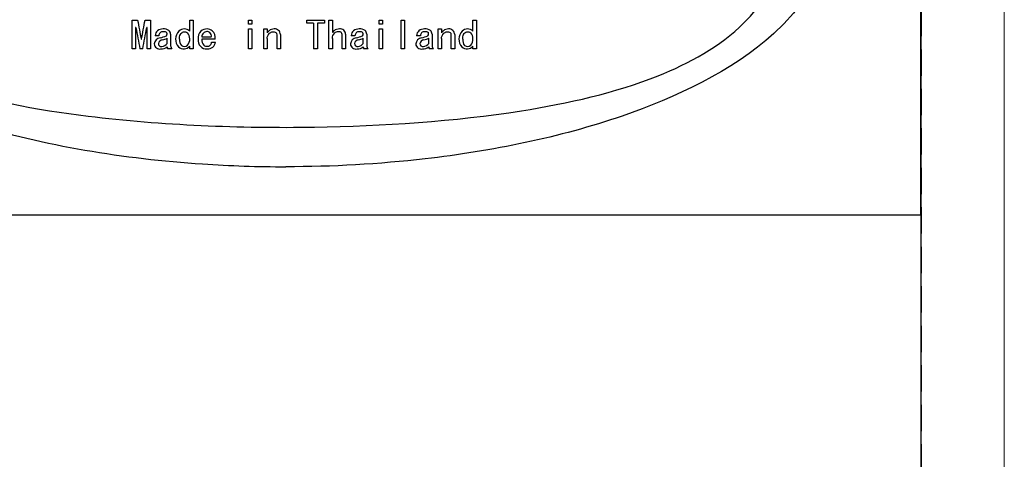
# Model space of a CAD drawing. Header units: millimetres. Extents: x -201 to 202, y 143 to 428.
# Tile 6 of 7: x 142 to 202, y 367 to 394. Entities that reach past the tile are written whole.
import ezdxf

# ---------------------------------------------------------------- set-up
doc = ezdxf.new("R2010")
doc.units = ezdxf.units.MM
doc.header["$LTSCALE"] = 0.25
doc.linetypes.add('HIDDEN', pattern=[9.525, 6.35, -3.175])
doc.layers.add('CABLE TAG (BLUE)', color=7, linetype='Continuous')
doc.layers.add('FORM', color=7, linetype='Continuous')
doc.layers.add('EMPTY LINE', color=252, linetype='Continuous', lineweight=0, plot=False)

msp = doc.modelspace()

# ---------------------------------------------------------------- linework, layer by layer
at = {"layer": 'CABLE TAG (BLUE)', "lineweight": 25}
for p, q in [((148.9469, 393.5541), (149.2751, 393.5541)), ((148.9469, 391.8167), (148.9469, 393.554)), ((149.7264, 393.5541), (150.0546, 393.5541)), ((150.0546, 393.5541), (150.0546, 391.8167)), ((152.4138, 392.8869), (152.4138, 393.554)), ((152.4138, 393.554), (152.6189, 393.554)), ((152.6189, 393.554), (152.6189, 391.8167)), ((155.9525, 393.554), (156.1576, 393.554)), ((155.9525, 393.3142), (155.9525, 393.554)), ((156.1576, 393.554), (156.1576, 393.3142)), ((159.4707, 393.5541), (160.5271, 393.5541)), ((159.4707, 393.3786), (159.4707, 393.554)), ((159.8707, 393.3786), (159.4707, 393.3786)), ((159.8707, 393.3786), (159.8707, 391.8167)), ((160.1066, 393.3786), (160.1066, 391.8167)), ((160.5271, 393.3786), (160.1066, 393.3786)), ((160.5271, 393.554), (160.5271, 393.3786)), ((160.8041, 393.554), (161.0092, 393.554)), ((160.8041, 391.8167), (160.8041, 393.554)), ((161.0092, 393.554), (161.0092, 392.806)), ((163.8299, 393.554), (164.0351, 393.554)), ((163.8299, 393.3142), (163.8299, 393.554)), ((164.0351, 393.554), (164.0351, 393.3142)), ((165.1531, 393.554), (165.3582, 393.554)), ((165.1531, 391.8167), (165.1531, 393.554)), ((165.3582, 393.554), (165.3582, 391.8167)), ((169.4816, 393.554), (169.6867, 393.554)), ((169.4816, 392.8869), (169.4816, 393.554)), ((169.6867, 393.554), (169.6867, 391.8167)), ((149.1725, 393.1041), (149.152, 393.1041)), ((149.152, 393.1041), (149.152, 391.8167)), ((149.8495, 393.1041), (149.829, 393.1041)), ((149.8495, 391.8167), (149.8495, 393.1041)), ((156.1576, 393.3142), (155.9525, 393.3142)), ((155.9525, 391.8167), (155.9525, 393.0224)), ((155.9525, 393.0224), (156.1576, 393.0224)), ((156.1576, 393.0224), (156.1576, 391.8167)), ((156.8756, 391.8167), (156.8756, 393.0224)), ((156.8756, 393.0224), (157.0807, 393.0224)), ((157.0807, 393.0224), (157.0807, 392.788)), ((164.0351, 393.3142), (163.8299, 393.3142)), ((163.8299, 393.0224), (164.0351, 393.0224)), ((163.8299, 391.8167), (163.8299, 393.0224)), ((164.0351, 393.0224), (164.0351, 391.8167)), ((167.3789, 393.0224), (167.584, 393.0224)), ((167.3789, 391.8167), (167.3789, 393.0224)), ((167.584, 393.0224), (167.584, 392.788)), ((149.4905, 392.406), (149.511, 392.406)), ((150.5572, 392.6184), (150.3316, 392.6184)), ((151.0598, 392.1524), (151.0598, 392.4677)), ((151.265, 392.7075), (151.265, 392.0139)), ((153.142, 392.5473), (153.7164, 392.5473)), ((153.9523, 392.406), (153.142, 392.406)), ((153.7267, 392.2221), (153.9626, 392.2221)), ((157.0807, 392.4413), (157.0807, 391.8167)), ((157.6757, 391.8167), (157.6757, 392.6718)), ((157.8808, 392.6896), (157.8808, 391.8167)), ((161.0092, 392.4501), (161.0092, 391.8167)), ((161.6041, 391.8167), (161.6041, 392.6451)), ((161.8093, 392.7075), (161.8093, 391.8167)), ((162.3734, 392.6184), (162.1478, 392.6184)), ((162.876, 392.1524), (162.876, 392.4677)), ((163.0812, 392.7075), (163.0812, 392.0139)), ((166.3121, 392.6184), (166.0865, 392.6184)), ((166.8147, 392.1524), (166.8147, 392.4677)), ((167.0199, 392.7075), (167.0199, 392.0139)), ((167.584, 392.4413), (167.584, 391.8167)), ((168.1789, 391.8167), (168.1789, 392.6718)), ((168.3841, 392.6896), (168.3841, 391.8167)), ((149.152, 391.8167), (148.9469, 391.8167)), ((149.5828, 391.8167), (149.4187, 391.8167)), ((150.0546, 391.8167), (149.8495, 391.8167)), ((151.347, 391.8167), (151.1008, 391.8167)), ((152.4138, 391.8167), (152.4138, 391.9881)), ((152.6189, 391.8167), (152.4138, 391.8167)), ((156.1576, 391.8167), (155.9525, 391.8167)), ((157.0807, 391.8167), (156.8756, 391.8167)), ((157.8808, 391.8167), (157.6757, 391.8167)), ((160.1066, 391.8167), (159.8707, 391.8167)), ((161.0092, 391.8167), (160.8041, 391.8167)), ((161.8093, 391.8167), (161.6041, 391.8167)), ((163.1632, 391.8167), (162.917, 391.8167)), ((164.0351, 391.8167), (163.8299, 391.8167)), ((165.3582, 391.8167), (165.1531, 391.8167)), ((167.1019, 391.8167), (166.8558, 391.8167)), ((167.584, 391.8167), (167.3789, 391.8167)), ((168.3841, 391.8167), (168.1789, 391.8167)), ((169.4816, 391.8167), (169.4816, 391.9881)), ((169.6867, 391.8167), (169.4816, 391.8167))]:
    msp.add_line(p, q, dxfattribs=at)
at = {"layer": 'CABLE TAG (BLUE)', "lineweight": 18}
for p, q in [((148.9469, 393.5541), (149.2751, 393.5541)), ((148.9469, 391.8167), (148.9469, 393.554)), ((149.7264, 393.5541), (150.0546, 393.5541)), ((150.0546, 393.5541), (150.0546, 391.8167)), ((152.4138, 392.8869), (152.4138, 393.554)), ((152.4138, 393.554), (152.6189, 393.554)), ((152.6189, 393.554), (152.6189, 391.8167)), ((155.9525, 393.554), (156.1576, 393.554)), ((155.9525, 393.3142), (155.9525, 393.554)), ((156.1576, 393.554), (156.1576, 393.3142)), ((159.4707, 393.5541), (160.5271, 393.5541)), ((159.4707, 393.3786), (159.4707, 393.554)), ((159.8707, 393.3786), (159.4707, 393.3786)), ((159.8707, 393.3786), (159.8707, 391.8167)), ((160.1066, 393.3786), (160.1066, 391.8167)), ((160.5271, 393.3786), (160.1066, 393.3786)), ((160.5271, 393.554), (160.5271, 393.3786)), ((160.8041, 393.554), (161.0092, 393.554)), ((160.8041, 391.8167), (160.8041, 393.554)), ((161.0092, 393.554), (161.0092, 392.806)), ((163.8299, 393.554), (164.0351, 393.554)), ((163.8299, 393.3142), (163.8299, 393.554)), ((164.0351, 393.554), (164.0351, 393.3142)), ((165.1531, 393.554), (165.3582, 393.554)), ((165.1531, 391.8167), (165.1531, 393.554)), ((165.3582, 393.554), (165.3582, 391.8167)), ((169.4816, 393.554), (169.6867, 393.554)), ((169.4816, 392.8869), (169.4816, 393.554)), ((169.6867, 393.554), (169.6867, 391.8167)), ((149.1725, 393.1041), (149.152, 393.1041)), ((149.152, 393.1041), (149.152, 391.8167)), ((149.8495, 393.1041), (149.829, 393.1041)), ((149.8495, 391.8167), (149.8495, 393.1041)), ((156.1576, 393.3142), (155.9525, 393.3142)), ((155.9525, 391.8167), (155.9525, 393.0224)), ((155.9525, 393.0224), (156.1576, 393.0224)), ((156.1576, 393.0224), (156.1576, 391.8167)), ((156.8756, 391.8167), (156.8756, 393.0224)), ((156.8756, 393.0224), (157.0807, 393.0224)), ((157.0807, 393.0224), (157.0807, 392.788)), ((164.0351, 393.3142), (163.8299, 393.3142)), ((163.8299, 393.0224), (164.0351, 393.0224)), ((163.8299, 391.8167), (163.8299, 393.0224)), ((164.0351, 393.0224), (164.0351, 391.8167)), ((167.3789, 393.0224), (167.584, 393.0224)), ((167.3789, 391.8167), (167.3789, 393.0224)), ((167.584, 393.0224), (167.584, 392.788)), ((149.4905, 392.406), (149.511, 392.406)), ((150.5572, 392.6184), (150.3316, 392.6184)), ((151.0598, 392.1524), (151.0598, 392.4677)), ((151.265, 392.7075), (151.265, 392.0139)), ((153.142, 392.5473), (153.7164, 392.5473)), ((153.9523, 392.406), (153.142, 392.406)), ((153.7267, 392.2221), (153.9626, 392.2221)), ((157.0807, 392.4413), (157.0807, 391.8167)), ((157.6757, 391.8167), (157.6757, 392.6718)), ((157.8808, 392.6896), (157.8808, 391.8167)), ((161.0092, 392.4501), (161.0092, 391.8167)), ((161.6041, 391.8167), (161.6041, 392.6451)), ((161.8093, 392.7075), (161.8093, 391.8167)), ((162.3734, 392.6184), (162.1478, 392.6184)), ((162.876, 392.1524), (162.876, 392.4677)), ((163.0812, 392.7075), (163.0812, 392.0139)), ((166.3121, 392.6184), (166.0865, 392.6184)), ((166.8147, 392.1524), (166.8147, 392.4677)), ((167.0199, 392.7075), (167.0199, 392.0139)), ((167.584, 392.4413), (167.584, 391.8167)), ((168.1789, 391.8167), (168.1789, 392.6718)), ((168.3841, 392.6896), (168.3841, 391.8167)), ((149.152, 391.8167), (148.9469, 391.8167)), ((149.5828, 391.8167), (149.4187, 391.8167)), ((150.0546, 391.8167), (149.8495, 391.8167)), ((151.347, 391.8167), (151.1008, 391.8167)), ((152.4138, 391.8167), (152.4138, 391.9881)), ((152.6189, 391.8167), (152.4138, 391.8167)), ((156.1576, 391.8167), (155.9525, 391.8167)), ((157.0807, 391.8167), (156.8756, 391.8167)), ((157.8808, 391.8167), (157.6757, 391.8167)), ((160.1066, 391.8167), (159.8707, 391.8167)), ((161.0092, 391.8167), (160.8041, 391.8167)), ((161.8093, 391.8167), (161.6041, 391.8167)), ((163.1632, 391.8167), (162.917, 391.8167)), ((164.0351, 391.8167), (163.8299, 391.8167)), ((165.3582, 391.8167), (165.1531, 391.8167)), ((167.1019, 391.8167), (166.8558, 391.8167)), ((167.584, 391.8167), (167.3789, 391.8167)), ((168.3841, 391.8167), (168.1789, 391.8167)), ((169.4816, 391.8167), (169.4816, 391.9881)), ((169.6867, 391.8167), (169.4816, 391.8167))]:
    msp.add_line(p, q, dxfattribs=at)
at = {"layer": 'CABLE TAG (BLUE)', "lineweight": 25}
for centre, radius, start, end in [((272.609, 416.1007), 125.3779, 190.359829, 190.893611), ((27.5117, 415.8913), 124.2392, 349.103657, 349.642317), ((258.0032, 413.2469), 110.6791, 190.485843, 191.16438), ((40.2264, 413.3938), 111.4648, 348.83836, 349.512125), ((150.7441, 392.6006), 0.4129, 130.639968, 177.53271), ((150.7859, 392.5267), 0.4964, 86.79324, 128.746441), ((150.8057, 392.6114), 0.2486, 88.172915, 178.39537), ((150.8609, 392.4869), 0.5376, 55.884074, 95.040423), ((150.8429, 392.5181), 0.3431, 63.070049, 94.891436), ((150.9346, 392.7177), 0.1238, 306.660999, 59.052228), ((150.9759, 392.7111), 0.2891, 359.315088, 49.822069), ((152.2605, 392.4054), 0.6954, 135.146951, 222.40317), ((152.0901, 392.548), 0.4744, 90.553333, 132.837693), ((152.0835, 392.5522), 0.4702, 45.380195, 89.751453), ((151.9503, 392.4696), 0.4649, 355.416948, 44.76478), ((153.5297, 392.4557), 0.6154, 135.510327, 184.625805), ((153.4502, 392.4782), 0.5443, 88.969833, 131.336045), ((153.5026, 392.5263), 0.3612, 135.589236, 176.659302), ((153.4777, 392.5295), 0.3415, 96.429838, 133.052102), ((153.4545, 392.6105), 0.2588, 49.047279, 93.32432), ((153.4606, 392.504), 0.5183, 52.253022, 90.071788), ((153.4292, 392.5906), 0.2905, 351.433916, 47.85207), ((153.3695, 392.4898), 0.5888, 351.820639, 46.076552), ((157.9078, 392.1025), 1.0742, 130.943979, 140.344421), ((157.4976, 392.5714), 0.4512, 88.224688, 130.613797), ((157.546, 392.6893), 0.3348, 0.081681, 95.898388), ((157.5034, 392.674), 0.1723, 359.274944, 50.004655), ((161.8385, 392.1207), 1.0757, 132.493966, 140.431469), ((161.4167, 392.542), 0.4809, 87.225613, 129.351808), ((161.4859, 392.7022), 0.3234, 0.958637, 98.155742), ((161.3775, 392.6579), 0.227, 356.747571, 46.996236), ((162.5603, 392.6006), 0.4129, 130.639968, 177.53271), ((162.6021, 392.5267), 0.4964, 86.79324, 128.746441), ((162.6219, 392.6114), 0.2486, 88.172915, 178.39537), ((162.6771, 392.4869), 0.5376, 55.884074, 95.040423), ((162.6591, 392.5181), 0.3431, 63.070049, 94.891436), ((162.7508, 392.7177), 0.1238, 306.660999, 59.052228), ((162.7921, 392.7111), 0.2891, 359.315088, 49.822069), ((166.499, 392.6006), 0.4129, 130.639968, 177.53271), ((166.5408, 392.5267), 0.4964, 86.79324, 128.746441), ((166.5606, 392.6114), 0.2486, 88.172915, 178.39537), ((166.6158, 392.4869), 0.5376, 55.884074, 95.040423), ((166.5978, 392.5181), 0.3431, 63.070049, 94.891436), ((166.6895, 392.7177), 0.1238, 306.660999, 59.052228), ((166.7308, 392.7111), 0.2891, 359.315088, 49.822069), ((168.4111, 392.1025), 1.0742, 130.943979, 140.344421), ((168.0008, 392.5714), 0.4512, 88.224688, 130.613797), ((168.0492, 392.6893), 0.3348, 0.081681, 95.898388), ((168.0067, 392.674), 0.1723, 359.274944, 50.004655), ((169.3284, 392.4054), 0.6954, 135.146951, 222.40317), ((169.1579, 392.548), 0.4744, 90.553333, 132.837693), ((169.1513, 392.5522), 0.4702, 45.380195, 89.751453), ((169.0181, 392.4696), 0.4649, 355.416948, 44.76478), ((150.6879, 392.0793), 0.4104, 98.254719, 173.406463), ((150.7884, 392.0963), 0.2662, 93.400895, 169.735756), ((150.2864, 394.0712), 1.6224, 282.190824, 296.428614), ((150.3958, 393.8296), 1.5151, 284.402821, 295.99496), ((152.297, 392.3531), 0.5025, 172.942097, 219.836022), ((151.93, 392.3853), 0.4861, 316.133614, 5.565455), ((153.4449, 392.3478), 0.5317, 173.708952, 272.737114), ((153.5587, 392.3423), 0.4215, 171.305179, 225.852489), ((153.493, 392.2122), 0.2339, 264.409001, 2.409954), ((153.5008, 392.2763), 0.465, 311.474653, 353.300033), ((162.5041, 392.0793), 0.4104, 98.254719, 173.406463), ((162.6046, 392.0963), 0.2662, 93.400895, 169.735756), ((162.1026, 394.0712), 1.6224, 282.190824, 296.428614), ((162.2119, 393.8296), 1.5151, 284.402821, 295.99496), ((166.4429, 392.0793), 0.4104, 98.254719, 173.406463), ((166.5433, 392.0963), 0.2662, 93.400895, 169.735756), ((166.0413, 394.0712), 1.6224, 282.190824, 296.428614), ((166.1507, 393.8296), 1.5151, 284.402821, 295.99496), ((169.3648, 392.3531), 0.5025, 172.942097, 219.836022), ((168.9978, 392.3853), 0.4861, 316.133614, 5.565455), ((150.6284, 392.1628), 0.35, 185.976084, 278.527947), ((150.7015, 392.1413), 0.1751, 179.188272, 283.314697), ((150.6978, 392.3899), 0.5735, 268.250278, 309.13719), ((150.7299, 392.3611), 0.3904, 271.756877, 327.693967), ((151.2244, 391.9269), 0.1656, 173.701919, 221.735985), ((151.563, 392.0222), 0.2981, 181.588378, 223.58465), ((152.0557, 392.282), 0.4633, 228.225772, 320.624597), ((152.0858, 392.2534), 0.2826, 231.828146, 313.527672), ((153.45, 392.2894), 0.3106, 233.468999, 273.745024), ((153.49, 392.3271), 0.5108, 267.781978, 308.602565), ((162.4446, 392.1628), 0.35, 185.976084, 278.527947), ((162.5177, 392.1413), 0.1751, 179.188272, 283.314697), ((162.514, 392.3899), 0.5735, 268.250278, 309.13719), ((162.5461, 392.3611), 0.3904, 271.756877, 327.693967), ((163.0406, 391.9269), 0.1656, 173.701919, 221.735985), ((163.3791, 392.0222), 0.2981, 181.588378, 223.58465), ((166.3833, 392.1628), 0.35, 185.976084, 278.527947), ((166.4564, 392.1413), 0.1751, 179.188272, 283.314697), ((166.4527, 392.3899), 0.5735, 268.250278, 309.13719), ((166.4848, 392.3611), 0.3904, 271.756877, 327.693967), ((166.9794, 391.9269), 0.1656, 173.701919, 221.735985), ((167.3179, 392.0222), 0.2981, 181.588378, 223.58465), ((169.1235, 392.282), 0.4633, 228.225772, 320.624597), ((169.1536, 392.2534), 0.2826, 231.828146, 313.527672)]:
    msp.add_arc(centre, radius, start, end, dxfattribs=at)
at = {"layer": 'CABLE TAG (BLUE)', "lineweight": 18}
for centre, radius, start, end in [((272.609, 416.1007), 125.3779, 190.359829, 190.893611), ((27.5117, 415.8913), 124.2392, 349.103657, 349.642317), ((258.0032, 413.2469), 110.6791, 190.485843, 191.16438), ((40.2264, 413.3938), 111.4648, 348.83836, 349.512125), ((150.7441, 392.6006), 0.4129, 130.639968, 177.53271), ((150.7859, 392.5267), 0.4964, 86.79324, 128.746441), ((150.8057, 392.6114), 0.2486, 88.172915, 178.39537), ((150.8609, 392.4869), 0.5376, 55.884074, 95.040423), ((150.8429, 392.5181), 0.3431, 63.070049, 94.891436), ((150.9346, 392.7177), 0.1238, 306.660999, 59.052228), ((150.9759, 392.7111), 0.2891, 359.315088, 49.822069), ((152.2605, 392.4054), 0.6954, 135.146951, 222.40317), ((152.0901, 392.548), 0.4744, 90.553333, 132.837693), ((152.0835, 392.5522), 0.4702, 45.380195, 89.751453), ((151.9503, 392.4696), 0.4649, 355.416948, 44.76478), ((153.5297, 392.4557), 0.6154, 135.510327, 184.625805), ((153.4502, 392.4782), 0.5443, 88.969833, 131.336045), ((153.5026, 392.5263), 0.3612, 135.589236, 176.659302), ((153.4777, 392.5295), 0.3415, 96.429838, 133.052102), ((153.4545, 392.6105), 0.2588, 49.047279, 93.32432), ((153.4606, 392.504), 0.5183, 52.253022, 90.071788), ((153.4292, 392.5906), 0.2905, 351.433916, 47.85207), ((153.3695, 392.4898), 0.5888, 351.820639, 46.076552), ((157.9078, 392.1025), 1.0742, 130.943979, 140.344421), ((157.4976, 392.5714), 0.4512, 88.224688, 130.613797), ((157.546, 392.6893), 0.3348, 0.081681, 95.898388), ((157.5034, 392.674), 0.1723, 359.274944, 50.004655), ((161.8385, 392.1207), 1.0757, 132.493966, 140.431469), ((161.4167, 392.542), 0.4809, 87.225613, 129.351808), ((161.4859, 392.7022), 0.3234, 0.958637, 98.155742), ((161.3775, 392.6579), 0.227, 356.747571, 46.996236), ((162.5603, 392.6006), 0.4129, 130.639968, 177.53271), ((162.6021, 392.5267), 0.4964, 86.79324, 128.746441), ((162.6219, 392.6114), 0.2486, 88.172915, 178.39537), ((162.6771, 392.4869), 0.5376, 55.884074, 95.040423), ((162.6591, 392.5181), 0.3431, 63.070049, 94.891436), ((162.7508, 392.7177), 0.1238, 306.660999, 59.052228), ((162.7921, 392.7111), 0.2891, 359.315088, 49.822069), ((166.499, 392.6006), 0.4129, 130.639968, 177.53271), ((166.5408, 392.5267), 0.4964, 86.79324, 128.746441), ((166.5606, 392.6114), 0.2486, 88.172915, 178.39537), ((166.6158, 392.4869), 0.5376, 55.884074, 95.040423), ((166.5978, 392.5181), 0.3431, 63.070049, 94.891436), ((166.6895, 392.7177), 0.1238, 306.660999, 59.052228), ((166.7308, 392.7111), 0.2891, 359.315088, 49.822069), ((168.4111, 392.1025), 1.0742, 130.943979, 140.344421), ((168.0008, 392.5714), 0.4512, 88.224688, 130.613797), ((168.0492, 392.6893), 0.3348, 0.081681, 95.898388), ((168.0067, 392.674), 0.1723, 359.274944, 50.004655), ((169.3284, 392.4054), 0.6954, 135.146951, 222.40317), ((169.1579, 392.548), 0.4744, 90.553333, 132.837693), ((169.1513, 392.5522), 0.4702, 45.380195, 89.751453), ((169.0181, 392.4696), 0.4649, 355.416948, 44.76478), ((150.6879, 392.0793), 0.4104, 98.254719, 173.406463), ((150.7884, 392.0963), 0.2662, 93.400895, 169.735756), ((150.2864, 394.0712), 1.6224, 282.190824, 296.428614), ((150.3958, 393.8296), 1.5151, 284.402821, 295.99496), ((152.297, 392.3531), 0.5025, 172.942097, 219.836022), ((151.93, 392.3853), 0.4861, 316.133614, 5.565455), ((153.4449, 392.3478), 0.5317, 173.708952, 272.737114), ((153.5587, 392.3423), 0.4215, 171.305179, 225.852489), ((153.493, 392.2122), 0.2339, 264.409001, 2.409954), ((153.5008, 392.2763), 0.465, 311.474653, 353.300033), ((162.5041, 392.0793), 0.4104, 98.254719, 173.406463), ((162.6046, 392.0963), 0.2662, 93.400895, 169.735756), ((162.1026, 394.0712), 1.6224, 282.190824, 296.428614), ((162.2119, 393.8296), 1.5151, 284.402821, 295.99496), ((166.4429, 392.0793), 0.4104, 98.254719, 173.406463), ((166.5433, 392.0963), 0.2662, 93.400895, 169.735756), ((166.0413, 394.0712), 1.6224, 282.190824, 296.428614), ((166.1507, 393.8296), 1.5151, 284.402821, 295.99496), ((169.3648, 392.3531), 0.5025, 172.942097, 219.836022), ((168.9978, 392.3853), 0.4861, 316.133614, 5.565455), ((150.6284, 392.1628), 0.35, 185.976084, 278.527947), ((150.7015, 392.1413), 0.1751, 179.188272, 283.314697), ((150.6978, 392.3899), 0.5735, 268.250278, 309.13719), ((150.7299, 392.3611), 0.3904, 271.756877, 327.693967), ((151.2244, 391.9269), 0.1656, 173.701919, 221.735985), ((151.563, 392.0222), 0.2981, 181.588378, 223.58465), ((152.0557, 392.282), 0.4633, 228.225772, 320.624597), ((152.0858, 392.2534), 0.2826, 231.828146, 313.527672), ((153.45, 392.2894), 0.3106, 233.468999, 273.745024), ((153.49, 392.3271), 0.5108, 267.781978, 308.602565), ((162.4446, 392.1628), 0.35, 185.976084, 278.527947), ((162.5177, 392.1413), 0.1751, 179.188272, 283.314697), ((162.514, 392.3899), 0.5735, 268.250278, 309.13719), ((162.5461, 392.3611), 0.3904, 271.756877, 327.693967), ((163.0406, 391.9269), 0.1656, 173.701919, 221.735985), ((163.3791, 392.0222), 0.2981, 181.588378, 223.58465), ((166.3833, 392.1628), 0.35, 185.976084, 278.527947), ((166.4564, 392.1413), 0.1751, 179.188272, 283.314697), ((166.4527, 392.3899), 0.5735, 268.250278, 309.13719), ((166.4848, 392.3611), 0.3904, 271.756877, 327.693967), ((166.9794, 391.9269), 0.1656, 173.701919, 221.735985), ((167.3179, 392.0222), 0.2981, 181.588378, 223.58465), ((169.1235, 392.282), 0.4633, 228.225772, 320.624597), ((169.1536, 392.2534), 0.2826, 231.828146, 313.527672)]:
    msp.add_arc(centre, radius, start, end, dxfattribs=at)
at = {"layer": 'CABLE TAG (BLUE)'}
for points, knots in [([(125.8908, 397.2141), (126.4248, 395.0908), (128.0323, 393.2721), (132.5272, 389.8123), (136.0149, 388.3469), (143.655, 385.975), (148.463, 385.2011), (154.8562, 384.7705), (156.5308, 384.7134), (158.2043, 384.7128)], [11.4633396, 11.4633396, 11.4633396, 11.4633396, 12.5062175, 12.5062175, 14.0513399, 14.0513399, 16.2097838, 16.2097838, 16.9744391, 16.9744391, 16.9744391, 16.9744391]), ([(128.375, 397.2141), (128.8083, 395.3247), (130.0202, 393.766), (133.1116, 391.3014), (135.1197, 390.3832), (139.967, 388.7391), (143.2134, 388.1462), (150.725, 387.2222), (155.4689, 387.0361), (164.0098, 387.1664), (168.3905, 387.4515), (175.1876, 388.53), (178.0568, 389.1712), (182.493, 390.9387), (184.3894, 391.9716), (186.8837, 394.4576), (187.6965, 395.7496), (188.0336, 397.2141)], [0.50033028, 0.50033028, 0.50033028, 0.50033028, 0.54308094, 0.54308094, 0.58893761, 0.58893761, 0.65818618, 0.65818618, 0.75761553, 0.75761553, 0.84813874, 0.84813874, 0.91060622, 0.91060622, 0.95517612, 0.95517612, 0.98889495, 0.98889495, 0.98889495, 0.98889495]), ([(190.5197, 397.2141), (190.4572, 396.9607), (189.9211, 395.2374), (188.6881, 393.7408), (185.1273, 390.4786), (181.6297, 388.8562), (174.7009, 386.4748), (170.6142, 385.6526), (163.8129, 384.8693), (161.0101, 384.7117), (158.2043, 384.7128)], [5.8123149, 5.8123149, 5.8123149, 5.8123149, 5.9214409, 6.5637058, 6.5637058, 8.0533611, 8.0533611, 9.834506, 9.834506, 11.0695347, 11.0695347, 11.0695347, 11.0695347])]:
    msp.add_open_spline(points, degree=3, knots=knots, dxfattribs=at)
at = {"layer": 'CABLE TAG (BLUE)', "lineweight": 25}
for points, knots in [([(151.7983, 392.4148), (151.7983, 392.5085), (151.8215, 392.6892), (152.0252, 392.8962), (152.2176, 392.8518), (152.2804, 392.797)], [0.0013756, 0.0013756, 0.0013756, 0.0013756, 0.688726, 1.3128306, 1.8966329, 1.8966329, 1.8966329, 1.8966329]), ([(157.0807, 392.4414), (157.0807, 392.5672), (157.1522, 392.7226), (157.3925, 392.8809), (157.5507, 392.8613), (157.6141, 392.806)], [0.0019055, 0.0019055, 0.0019055, 0.0019055, 1.0130926, 1.4393228, 2.0793021, 2.0793021, 2.0793021, 2.0793021]), ([(161.0092, 392.4503), (161.0092, 392.5819), (161.0825, 392.7559), (161.3514, 392.9107), (161.4887, 392.862), (161.5323, 392.8239)], [0.0014295, 0.0014295, 0.0014295, 0.0014295, 1.0384353, 1.5963022, 2.0303843, 2.0303843, 2.0303843, 2.0303843]), ([(167.584, 392.4414), (167.584, 392.5672), (167.6555, 392.7226), (167.8958, 392.8809), (168.054, 392.8613), (168.1174, 392.806)], [0.0019055, 0.0019055, 0.0019055, 0.0019055, 1.0130926, 1.4393228, 2.0793021, 2.0793021, 2.0793021, 2.0793021]), ([(168.8662, 392.4148), (168.8661, 392.5085), (168.8893, 392.6892), (169.093, 392.8962), (169.2855, 392.8518), (169.3483, 392.797)], [0.0013756, 0.0013756, 0.0013756, 0.0013756, 0.688726, 1.3128306, 1.8966329, 1.8966329, 1.8966329, 1.8966329])]:
    msp.add_open_spline(points, degree=3, knots=knots, dxfattribs=at)
at = {"layer": 'CABLE TAG (BLUE)', "lineweight": 18}
for points, knots in [([(151.7983, 392.4148), (151.7983, 392.5085), (151.8215, 392.6892), (152.0252, 392.8962), (152.2176, 392.8518), (152.2804, 392.797)], [0.0013756, 0.0013756, 0.0013756, 0.0013756, 0.688726, 1.3128306, 1.8966329, 1.8966329, 1.8966329, 1.8966329]), ([(157.0807, 392.4414), (157.0807, 392.5672), (157.1522, 392.7226), (157.3925, 392.8809), (157.5507, 392.8613), (157.6141, 392.806)], [0.0019055, 0.0019055, 0.0019055, 0.0019055, 1.0130926, 1.4393228, 2.0793021, 2.0793021, 2.0793021, 2.0793021]), ([(161.0092, 392.4503), (161.0092, 392.5819), (161.0825, 392.7559), (161.3514, 392.9107), (161.4887, 392.862), (161.5323, 392.8239)], [0.0014295, 0.0014295, 0.0014295, 0.0014295, 1.0384353, 1.5963022, 2.0303843, 2.0303843, 2.0303843, 2.0303843]), ([(167.584, 392.4414), (167.584, 392.5672), (167.6555, 392.7226), (167.8958, 392.8809), (168.054, 392.8613), (168.1174, 392.806)], [0.0019055, 0.0019055, 0.0019055, 0.0019055, 1.0130926, 1.4393228, 2.0793021, 2.0793021, 2.0793021, 2.0793021]), ([(168.8662, 392.4148), (168.8661, 392.5085), (168.8893, 392.6892), (169.093, 392.8962), (169.2855, 392.8518), (169.3483, 392.797)], [0.0013756, 0.0013756, 0.0013756, 0.0013756, 0.688726, 1.3128306, 1.8966329, 1.8966329, 1.8966329, 1.8966329])]:
    msp.add_open_spline(points, degree=3, knots=knots, dxfattribs=at)
at = {"layer": 'EMPTY LINE'}
msp.add_line((201.5, 142.75), (201.5, 427.75), dxfattribs=at)
at = {"layer": 'FORM', "linetype": 'HIDDEN'}
msp.add_lwpolyline([(-196.5, 422.75), (196.5, 422.75), (196.5, 147.75), (-196.5, 147.75)], close=True, dxfattribs=at)
at = {"layer": 'FORM'}
for points in [[(-196.5, 422.75), (-196.5, 147.75), (-78.5, 147.75), (-78.5, 159.75), (16.5, 159.75), (16.5, 177.25), (196.5, 177.25), (196.5, 422.75), (-196.5, 422.75)], [(196.4784, 422.7158), (119.3906, 422.7158), (119.3906, 381.8089), (196.4784, 381.8089)]]:
    msp.add_lwpolyline(points, close=True, dxfattribs=at)

doc.saveas('drawing.dxf')
